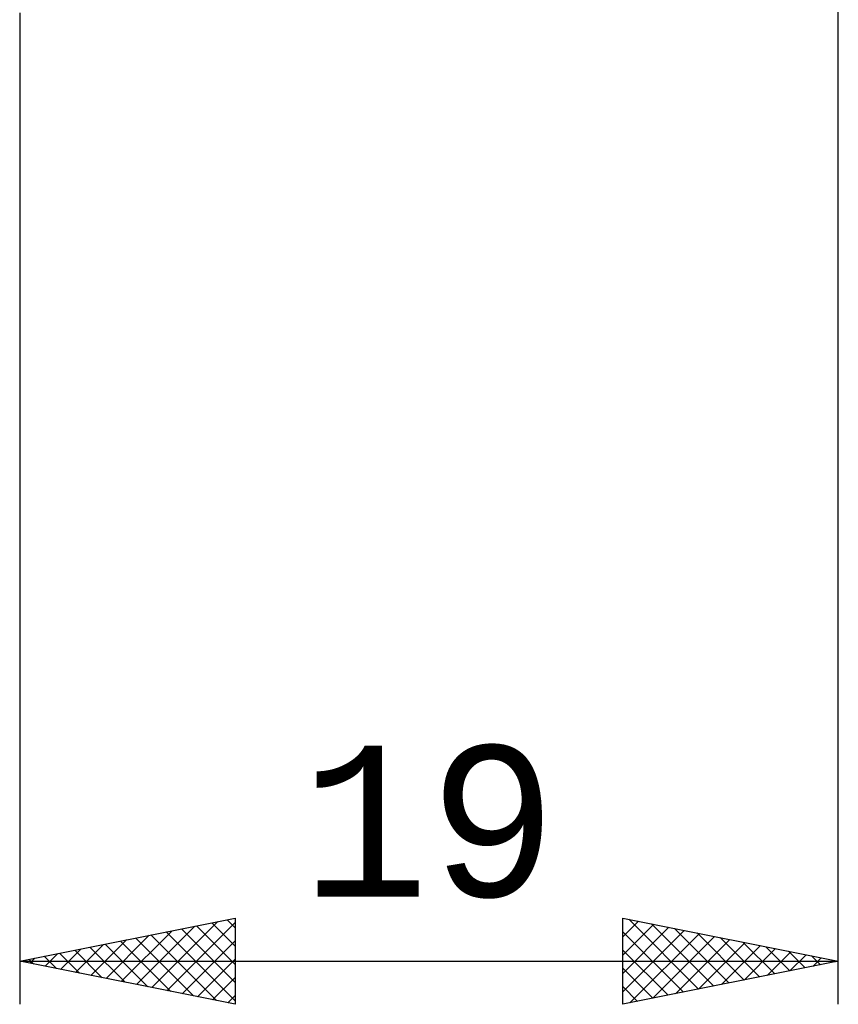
# Model space of a CAD drawing. Header units: millimetres. Extents: x -53 to 77, y -38 to 41.
# Tile 2 of 8: x 8 to 27, y -27 to -4. Entities that reach past the tile are written whole.
import ezdxf
from ezdxf.enums import TextEntityAlignment as Align

# ---------------------------------------------------------------- set-up
doc = ezdxf.new("R2010")
doc.units = ezdxf.units.MM
doc.header["$LTSCALE"] = 4.7
doc.layers.add('2', color=7, linetype='CONTINUOUS')
doc.styles.get("Standard").update_dxf_attribs({"font": 'Monospac821 BT'})

msp = doc.modelspace()

# ---------------------------------------------------------------- linework, layer by layer
at = {"layer": '2', "color": 7, "linetype": 'CONTINUOUS', "lineweight": 25}
for p, q in [((27, -27), (27, 0)), ((8, -4), (8, -27)), ((8, -26), (13, -25)), ((11.065, -26.613), (12.598, -25.08)), ((11.419, -26.684), (13, -25.102)), ((12.459, -25.108), (13, -25.649)), ((12.813, -25.037), (13, -25.224)), ((13, -25), (13, -27)), ((22, -27), (22, -25)), ((22, -25), (27, -26)), ((22, -25.011), (22.009, -25.002)), ((22, -25.435), (22.362, -25.072)), ((22.135, -25.027), (23.757, -26.649)), ((10.358, -26.472), (11.537, -25.293)), ((10.712, -26.542), (12.067, -25.187)), ((11.399, -25.32), (13, -26.922)), ((11.752, -25.25), (13, -26.497)), ((12.106, -25.179), (13, -26.073)), ((22, -25.859), (22.716, -25.143)), ((22, -26.283), (23.069, -25.214)), ((22, -26.708), (23.423, -25.285)), ((22, -25.316), (23.403, -26.719)), ((22.165, -26.967), (23.777, -25.355)), ((22.665, -25.133), (24.11, -26.578)), ((23.196, -25.239), (24.464, -26.507)), ((23.726, -25.345), (24.817, -26.437)), ((9.651, -26.33), (10.476, -25.505)), ((10.004, -26.401), (11.007, -25.399)), ((10.338, -25.532), (11.507, -26.701)), ((10.692, -25.462), (12.037, -26.807)), ((11.045, -25.391), (12.568, -26.914)), ((11.772, -26.754), (13, -25.527)), ((22.695, -26.861), (24.13, -25.426)), ((23.225, -26.755), (24.484, -25.497)), ((23.756, -26.649), (24.837, -25.567)), ((24.256, -25.451), (25.171, -26.366)), ((24.787, -25.557), (25.524, -26.295)), ((8.944, -26.189), (9.416, -25.717)), ((9.277, -25.745), (9.916, -26.383)), ((9.297, -26.259), (9.946, -25.611)), ((9.631, -25.674), (10.446, -26.489)), ((9.985, -25.603), (10.977, -26.595)), ((22, -25.741), (23.049, -26.79)), ((24.286, -26.543), (25.191, -25.638)), ((24.816, -26.437), (25.544, -25.709)), ((25.317, -25.663), (25.878, -26.224)), ((25.347, -26.331), (25.898, -25.78)), ((25.847, -25.769), (26.231, -26.154)), ((8, -26), (27, -26)), ((13, -27), (8, -26)), ((8.217, -25.957), (8.325, -26.065)), ((8.237, -26.047), (8.355, -25.929)), ((8.57, -25.886), (8.855, -26.171)), ((8.59, -26.118), (8.885, -25.823)), ((8.924, -25.815), (9.386, -26.277)), ((12.126, -26.825), (13, -25.951)), ((27, -26), (22, -27)), ((25.877, -26.225), (26.251, -25.85)), ((26.378, -25.876), (26.585, -26.083)), ((26.407, -26.119), (26.605, -25.921)), ((26.908, -25.982), (26.939, -26.012)), ((26.938, -26.012), (26.959, -25.992)), ((22, -26.165), (22.696, -26.861)), ((12.479, -26.896), (13, -26.375)), ((22, -26.589), (22.342, -26.932)), ((12.833, -26.967), (13, -26.799))]:
    msp.add_line(p, q, dxfattribs=at)

# ---------------------------------------------------------------- texts
msp.add_text('19', height=3.5, dxfattribs=at).set_placement((17.5, -24.5), align=Align.CENTER)

doc.saveas('drawing.dxf')
